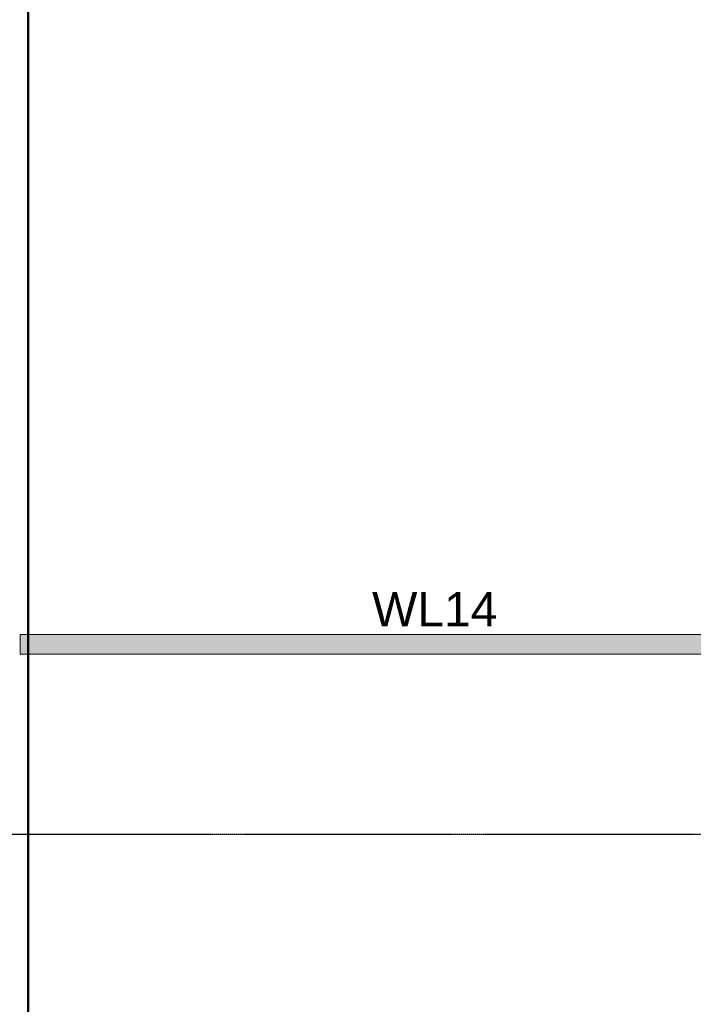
# Model space of a CAD drawing. Header units: inches. Extents: x -4126 to -1814, y 9773 to 12338.
# Tile 18 of 113: x -3823 to -3529, y 10393 to 10823. Entities that reach past the tile are written whole.
import ezdxf

# ---------------------------------------------------------------- set-up
doc = ezdxf.new("R2010")
doc.units = ezdxf.units.IN
doc.header["$MEASUREMENT"] = 0
doc.linetypes.add('Grid Line 1_2_', pattern=[0.875, 0.5, -0.125, 0.125, -0.125])
for name, color, linetype, lineweight in [('I-WALL', 2, 'Continuous', 13), ('S-FNDN', 32, 'Continuous', 13), ('S-GRID', 1, 'Continuous', 9)]:
    doc.layers.add(name, color=color, linetype=linetype, lineweight=lineweight)
doc.layers.add('loads', color=1, linetype='Continuous')
doc.styles.add('Arial', font='Arial.ttf', dxfattribs={"height": 18})

# ---------------------------------------------------------------- blocks, each defined once
blk = doc.blocks.new('CTR - 1st Phase - Common Walls_rvt-1-FRAMING PLAN - 1ST FLOOR')
at = {"layer": 'I-WALL', "lineweight": 5, "transparency": 33554585}
for points in [[(-3819.32, 10545.94), (-3819.32, 10554.44), (-3822.72, 10554.44), (-3822.72, 10545.94)], [(-3495.32, 10545.94), (-3495.32, 10554.44), (-3819.32, 10554.44), (-3819.32, 10545.94), (-3531.71, 10545.94)]]:
    blk.add_hatch(color=8, dxfattribs=at).paths.add_polyline_path(points, flags=0)
at = {"layer": 'I-WALL', "color": 253}
for p, q in [((-3822.72, 10554.44), (-3819.32, 10554.44)), ((-3822.72, 10554.44), (-3822.72, 10545.94)), ((-3819.32, 10554.44), (-3495.32, 10554.44)), ((-3819.32, 10545.94), (-3822.72, 10545.94)), ((-3495.32, 10545.94), (-3819.32, 10545.94))]:
    blk.add_line(p, q, dxfattribs=at)
at = {"layer": 'I-WALL', "color": 9}
for p, q in [((-3819.32, 10554.44), (-3822.72, 10554.44)), ((-3822.72, 10545.94), (-3822.72, 10554.44)), ((-3495.32, 10554.44), (-3819.32, 10554.44)), ((-3822.72, 10545.94), (-3819.32, 10545.94)), ((-3819.32, 10545.94), (-3495.32, 10545.94))]:
    blk.add_line(p, q, dxfattribs=at)

msp = doc.modelspace()

# ---------------------------------------------------------------- linework, layer by layer
at = {"layer": 'S-FNDN', "lineweight": 50}
msp.add_line((-3819.324, 11542.989), (-3819.324, 9901.189), dxfattribs=at)
at = {"layer": 'S-GRID', "linetype": 'Grid Line 1_2_', "lineweight": 30}
msp.add_line((-1814.206, 10467.189), (-4076.95, 10467.189), dxfattribs=at)

# ---------------------------------------------------------------- block references
at = {"lineweight": 5}
msp.add_blockref('CTR - 1st Phase - Common Walls_rvt-1-FRAMING PLAN - 1ST FLOOR', (0, 0), dxfattribs=at)

# ---------------------------------------------------------------- texts
at = {"layer": 'loads', "insert": (-3669, 10573), "char_height": 15, "width": 31, "attachment_point": 1, "style": 'Arial'}
msp.add_mtext('WL14', dxfattribs=at)

doc.saveas('drawing.dxf')
